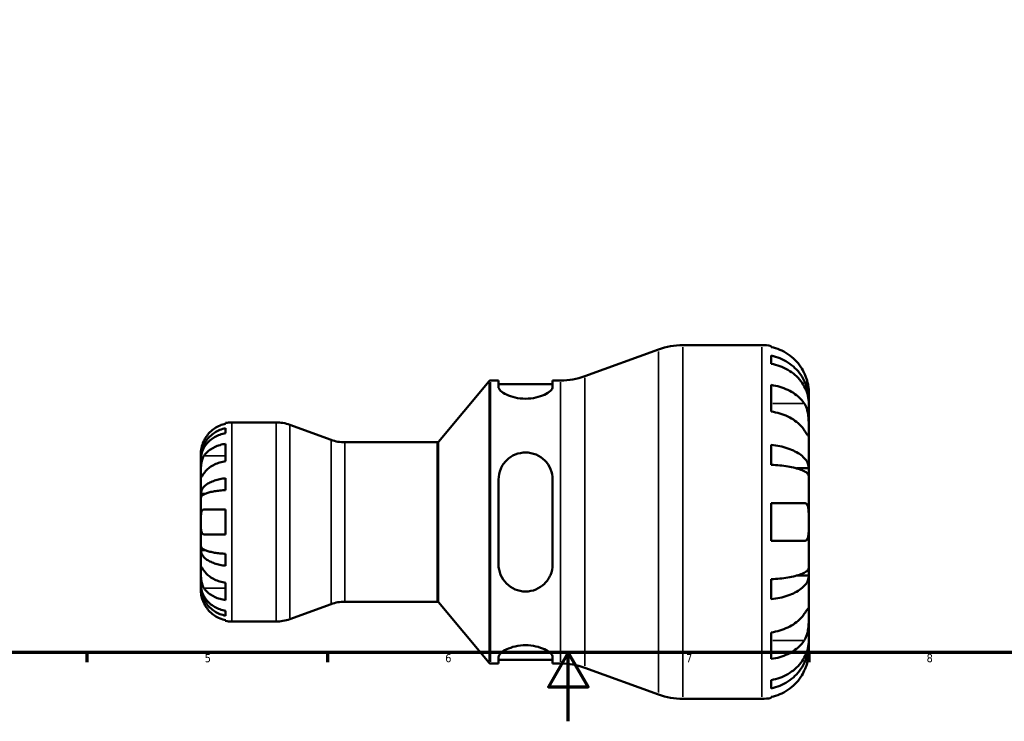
# Model space of a CAD drawing. Header units: millimetres. Extents: x 0 to 903, y -173 to 594.
# Tile 3 of 8: x 261 to 547, y 0 to 204. Entities that reach past the tile are written whole.
import ezdxf

# ---------------------------------------------------------------- set-up
doc = ezdxf.new("R2010")
doc.units = ezdxf.units.MM
for name, color, linetype, lineweight in [('Border (ANSI)', 7, 'Continuous', 70), ('Visible (ANSI)', 7, 'Continuous', 50), ('Visible Narrow (ANSI)', 7, 'Continuous', 35)]:
    doc.layers.add(name, color=color, linetype=linetype, lineweight=lineweight)
doc.styles.add('Note Text (ANSI)', font='tahoma.ttf')

# ---------------------------------------------------------------- blocks, each defined once
blk = doc.blocks.new('Borders Default Border')
at = {"layer": 'Border (ANSI)'}
for p, q in [((280.33, 20), (280.33, 17.2)), ((350.42, 20), (350.42, 17.2)), ((490.58, 20), (490.58, 17.2))]:
    blk.add_line(p, q, dxfattribs=at)
at = {"layer": 'Border (ANSI)', "flags": 128}
for points in [[(20, 20), (20, 574), (821, 574), (821, 20), (20, 20)], [(420.5, 0), (420.5, 20), (414.73, 10), (426.27, 10), (420.5, 20)]]:
    blk.add_lwpolyline(points, dxfattribs=at)
at = {"layer": 'Border (ANSI)', "color": 5, "true_color": 0x0000ff, "char_height": 2.4, "attachment_point": 7, "style": 'Note Text (ANSI)'}
for s, insert in [('5', (314.67, 17.15)), ('6', (384.69, 17.15)), ('7', (454.8, 17.2)), ('8', (524.84, 17.15))]:
    blk.add_mtext(s, dxfattribs=dict(at, insert=insert))

msp = doc.modelspace()

# ---------------------------------------------------------------- linework, layer by layer
at = {"layer": 'Visible (ANSI)'}
for p, q in [((453.85, 109.53), (476.83, 109.53)), ((479.57, 109.25), (479.57, 108.96)), ((425.33, 100.47), (446.8, 108.29)), ((479.57, 106.46), (479.57, 104.06)), ((382.68, 81.41), (397.49, 99.05)), ((397.87, 99.23), (400.2, 99.23)), ((400.2, 99.23), (400.2, 97.33)), ((400.2, 98.2), (415.95, 98.2)), ((415.95, 99.23), (418.28, 99.23)), ((415.95, 97.33), (415.95, 99.23)), ((479.57, 97.92), (479.57, 90.17)), ((490.53, 93.41), (490.53, 95.83)), ((490.53, 93.41), (490.49, 93.41)), ((490.53, 92.45), (490.53, 93.41)), ((490.53, 84.76), (490.53, 92.45)), ((320.73, 86.62), (320.73, 86.85)), ((322.53, 87.03), (335.43, 87.03)), ((351.49, 81.93), (339.4, 86.33)), ((320.73, 83.88), (320.73, 85.31)), ((490.53, 73.65), (490.53, 84.76)), ((320.73, 75.7), (320.73, 80.79)), ((355.45, 81.23), (382.3, 81.23)), ((479.57, 80.49), (479.57, 74.7)), ((313.53, 76.74), (313.53, 78.03)), ((313.53, 76.25), (313.53, 76.74)), ((313.53, 76.74), (313.55, 76.74)), ((313.53, 72.17), (313.53, 76.25)), ((313.53, 66.27), (313.53, 72.17)), ((490.53, 73.65), (486.93, 73.65)), ((490.53, 71.32), (490.53, 73.65)), ((320.73, 67.3), (320.73, 70.76)), ((400.2, 70.39), (400.2, 45.67)), ((415.95, 45.67), (415.95, 70.39)), ((490.53, 58.03), (490.53, 71.32)), ((313.53, 65.09), (313.53, 66.27)), ((313.53, 66.27), (314.86, 66.27)), ((313.53, 58.03), (313.53, 65.09)), ((479.57, 63.51), (479.57, 52.55)), ((479.57, 63.51), (489.23, 63.51)), ((314.41, 61.63), (320.73, 61.63)), ((320.73, 54.43), (320.73, 61.63)), ((313.53, 50.97), (313.53, 58.03)), ((490.53, 44.74), (490.53, 58.03)), ((320.73, 54.43), (314.41, 54.43)), ((489.23, 52.55), (479.57, 52.55)), ((313.53, 49.79), (313.53, 50.97)), ((313.53, 43.89), (313.53, 49.79)), ((313.53, 49.79), (314.86, 49.79)), ((320.73, 45.29), (320.73, 48.75)), ((313.53, 39.81), (313.53, 43.89)), ((490.53, 42.41), (490.53, 44.74)), ((320.73, 35.27), (320.73, 40.36)), ((479.57, 41.36), (479.57, 35.57)), ((490.53, 42.41), (486.93, 42.41)), ((490.53, 31.3), (490.53, 42.41)), ((313.53, 39.32), (313.53, 39.81)), ((313.53, 38.03), (313.53, 39.32)), ((313.53, 39.32), (313.55, 39.32)), ((355.45, 34.83), (382.3, 34.83)), ((382.68, 34.65), (397.49, 17.01)), ((320.73, 30.74), (320.73, 32.18)), ((351.49, 34.13), (339.4, 29.73)), ((320.73, 29.21), (320.73, 29.44)), ((322.53, 29.03), (335.43, 29.03)), ((490.53, 23.61), (490.53, 31.3)), ((479.57, 25.89), (479.57, 18.14)), ((490.53, 22.64), (490.53, 23.61)), ((490.53, 22.64), (490.49, 22.64)), ((490.53, 20.23), (490.53, 22.64)), ((400.2, 18.73), (400.2, 16.83)), ((400.2, 17.86), (415.95, 17.86)), ((415.95, 16.83), (415.95, 18.73)), ((397.87, 16.83), (400.2, 16.83)), ((415.95, 16.83), (418.28, 16.83)), ((425.33, 15.59), (446.8, 7.77)), ((479.57, 11.99), (479.57, 9.59)), ((453.85, 6.53), (476.83, 6.53)), ((479.57, 7.1), (479.57, 6.81))]:
    msp.add_line(p, q, dxfattribs=at)
for centre, radius, start, end in [((453.85, 88.93), 20.6, 90, 110), ((476.83, 95.83), 13.7, 78.463, 90), ((418.28, 119.83), 20.6, 270, 290), ((397.87, 98.73), 0.5, 90, 140), ((322.53, 78.03), 9, 90, 101.537), ((335.43, 75.43), 11.6, 70, 90), ((355.45, 92.83), 11.6, 250, 270), ((382.3, 81.73), 0.5, 270, 320), ((355.45, 23.23), 11.6, 90, 110), ((382.3, 34.33), 0.5, 40, 90), ((322.53, 38.03), 9, 258.463, 270), ((335.43, 40.63), 11.6, 270, 290), ((397.87, 17.33), 0.5, 220, 270), ((418.28, -3.77), 20.6, 70, 90), ((453.85, 27.13), 20.6, 250, 270), ((476.83, 20.23), 13.7, 270, 281.537)]:
    msp.add_arc(centre, radius, start, end, dxfattribs=at)
for points, knots in [([(489.23, 101.31), (488.95, 101.92), (488.61, 102.54), (487.7, 103.89), (487.11, 104.61), (485.91, 105.81), (485.2, 106.41), (483.67, 107.44), (482.84, 107.87), (481.31, 108.51), (480.45, 108.78), (479.57, 108.96)], [6.701462, 6.701462, 6.701462, 6.701462, 6.89546, 6.89546, 7.150461, 7.150461, 7.404248, 7.404248, 7.658035, 7.658035, 7.904209, 7.904209, 7.904209, 7.904209]), ([(479.57, 106.46), (480.45, 106.29), (481.31, 106.03), (482.85, 105.41), (483.67, 104.99), (485.2, 104), (485.92, 103.42), (487.11, 102.26), (487.71, 101.57), (488.73, 100.08), (489.16, 99.28), (489.81, 97.76), (490.09, 96.9), (490.45, 95.14), (490.53, 94.24), (490.53, 93.41)], [0.259915, 0.259915, 0.259915, 0.259915, 0.506624, 0.506624, 0.760331, 0.760331, 1.014038, 1.014038, 1.268393, 1.268393, 1.522747, 1.522747, 1.778036, 1.778036, 2.033325, 2.033325, 2.033325, 2.033325]), ([(490.53, 92.45), (490.53, 93.18), (490.45, 93.98), (490.09, 95.55), (489.81, 96.32), (489.16, 97.67), (488.73, 98.38), (487.71, 99.71), (487.11, 100.32), (485.92, 101.36), (485.2, 101.87), (483.67, 102.75), (482.85, 103.13), (481.31, 103.68), (480.45, 103.91), (479.57, 104.06)], [6.108021, 6.108021, 6.108021, 6.108021, 6.36331, 6.36331, 6.618599, 6.618599, 6.872954, 6.872954, 7.127308, 7.127308, 7.381015, 7.381015, 7.634722, 7.634722, 7.881432, 7.881432, 7.881432, 7.881432]), ([(490.53, 95.83), (490.53, 95.83), (490.53, 95.89), (490.53, 96.16), (490.52, 96.38), (490.47, 97.03), (490.42, 97.51), (490.23, 98.45), (490.13, 98.85), (489.92, 99.58), (489.81, 99.91), (489.56, 100.57), (489.42, 100.91), (489.25, 101.27), (489.24, 101.29), (489.23, 101.31)], [-3.8069636, -3.8069636, -3.8069636, -3.8069636, -3.6614952, -3.6614952, -3.5009101, -3.5009101, -3.2876159, -3.2876159, -3.1467889, -3.1467889, -3.0396524, -3.0396524, -2.9271291, -2.9271291, -2.9205248, -2.9205248, -2.9205248, -2.9205248]), ([(479.57, 97.92), (480.45, 97.79), (481.31, 97.6), (482.84, 97.15), (483.67, 96.84), (485.2, 96.11), (485.91, 95.69), (487.11, 94.84), (487.7, 94.34), (488.61, 93.37), (488.95, 92.94), (489.23, 92.51)], [0.259921, 0.259921, 0.259921, 0.259921, 0.506095, 0.506095, 0.759882, 0.759882, 1.013669, 1.013669, 1.268671, 1.268671, 1.462668, 1.462668, 1.462668, 1.462668]), ([(415.95, 97.33), (415.95, 97.01), (415.74, 96.62), (414.91, 95.83), (414.28, 95.42), (412.88, 94.76), (412.02, 94.46), (410.12, 94.03), (409.07, 93.92), (407.06, 93.92), (405.99, 94.04), (404.06, 94.48), (403.19, 94.79), (401.81, 95.46), (401.21, 95.86), (400.4, 96.64), (400.2, 97.02), (400.2, 97.33)], [1.202621, 1.202621, 1.202621, 1.202621, 1.523562, 1.523562, 1.844502, 1.844502, 2.142598, 2.142598, 2.440693, 2.440693, 2.7454, 2.7454, 3.050106, 3.050106, 3.364477, 3.364477, 3.678847, 3.678847, 3.678847, 3.678847]), ([(489.23, 92.51), (489.31, 92.4), (489.38, 92.28), (489.59, 91.9), (489.72, 91.6), (489.97, 90.95), (490.07, 90.6), (490.28, 89.69), (490.37, 89.13), (490.49, 87.87), (490.51, 87.19), (490.54, 85.88), (490.53, 85.27), (490.53, 84.76)], [-0.8825882, -0.8825882, -0.8825882, -0.8825882, -0.8313188, -0.8313188, -0.7175115, -0.7175115, -0.5966372, -0.5966372, -0.4253706, -0.4253706, -0.2174497, -0.2174497, 0, 0, 0, 0]), ([(489.23, 84.76), (488.95, 85.19), (488.61, 85.63), (487.7, 86.59), (487.11, 87.09), (485.91, 87.94), (485.2, 88.36), (483.67, 89.09), (482.84, 89.4), (481.31, 89.85), (480.45, 90.04), (479.57, 90.17)], [6.701462, 6.701462, 6.701462, 6.701462, 6.895459, 6.895459, 7.150461, 7.150461, 7.404248, 7.404248, 7.658035, 7.658035, 7.904209, 7.904209, 7.904209, 7.904209]), ([(320.73, 86.62), (320.16, 86.5), (319.6, 86.33), (318.59, 85.91), (318.05, 85.62), (317.04, 84.95), (316.58, 84.55), (315.79, 83.76), (315.4, 83.29), (314.81, 82.41), (314.59, 82.02), (314.41, 81.63)], [0.1707531, 0.1707531, 0.1707531, 0.1707531, 0.3321515, 0.3321515, 0.4988882, 0.4988882, 0.6656248, 0.6656248, 0.8335114, 0.8335114, 0.9568737, 0.9568737, 0.9568737, 0.9568737]), ([(313.53, 76.74), (313.53, 77.28), (313.59, 77.87), (313.83, 79.03), (314.01, 79.6), (314.43, 80.6), (314.72, 81.12), (315.39, 82.1), (315.78, 82.55), (316.57, 83.32), (317.03, 83.69), (318.04, 84.35), (318.58, 84.62), (319.59, 85.03), (320.16, 85.2), (320.73, 85.31)], [4.014251, 4.014251, 4.014251, 4.014251, 4.181955, 4.181955, 4.349659, 4.349659, 4.516719, 4.516719, 4.683779, 4.683779, 4.850433, 4.850433, 5.017088, 5.017088, 5.179182, 5.179182, 5.179182, 5.179182]), ([(320.73, 83.88), (320.16, 83.78), (319.59, 83.63), (318.58, 83.26), (318.04, 83.02), (317.03, 82.44), (316.57, 82.1), (315.78, 81.42), (315.39, 81.02), (314.72, 80.15), (314.43, 79.68), (314.01, 78.79), (313.83, 78.29), (313.59, 77.26), (313.53, 76.73), (313.53, 76.25)], [0.170746, 0.170746, 0.170746, 0.170746, 0.33284, 0.33284, 0.499494, 0.499494, 0.666149, 0.666149, 0.833209, 0.833209, 1.000269, 1.000269, 1.167973, 1.167973, 1.335677, 1.335677, 1.335677, 1.335677]), ([(490.53, 84.76), (490.53, 84.46), (490.53, 84.21), (490.53, 83.75), (490.53, 83.56), (490.5, 83.24), (490.47, 83.15), (490.35, 83.16), (490.26, 83.25), (490.05, 83.54), (489.94, 83.69), (489.69, 84.06), (489.55, 84.27), (489.35, 84.58), (489.29, 84.67), (489.23, 84.76)], [0, 0, 0, 0, 0.1244062, 0.1244062, 0.2573758, 0.2573758, 0.4364064, 0.4364064, 0.6067469, 0.6067469, 0.7254747, 0.7254747, 0.8401791, 0.8401791, 0.8811518, 0.8811518, 0.8811518, 0.8811518]), ([(314.41, 81.63), (314.28, 81.36), (314.17, 81.09), (313.95, 80.51), (313.86, 80.21), (313.71, 79.61), (313.65, 79.33), (313.56, 78.75), (313.55, 78.49), (313.53, 78.12), (313.53, 78.03), (313.53, 78.03)], [-0.5801058, -0.5801058, -0.5801058, -0.5801058, -0.4909712, -0.4909712, -0.3911055, -0.3911055, -0.2831843, -0.2831843, -0.1428878, -0.1428878, 0, 0, 0, 0]), ([(314.41, 77.26), (314.59, 77.54), (314.81, 77.81), (315.4, 78.44), (315.79, 78.77), (316.58, 79.33), (317.04, 79.61), (318.05, 80.09), (318.59, 80.29), (319.6, 80.58), (320.16, 80.71), (320.73, 80.79)], [4.427884, 4.427884, 4.427884, 4.427884, 4.5512464, 4.5512464, 4.7191329, 4.7191329, 4.8858696, 4.8858696, 5.0526063, 5.0526063, 5.2140047, 5.2140047, 5.2140047, 5.2140047]), ([(479.57, 80.49), (480.45, 80.4), (481.31, 80.26), (482.85, 79.94), (483.67, 79.72), (485.2, 79.2), (485.92, 78.9), (487.11, 78.29), (487.71, 77.93), (488.73, 77.15), (489.16, 76.73), (489.81, 75.93), (490.09, 75.48), (490.45, 74.55), (490.53, 74.08), (490.53, 73.65)], [0.259915, 0.259915, 0.259915, 0.259915, 0.506624, 0.506624, 0.760331, 0.760331, 1.014038, 1.014038, 1.268393, 1.268393, 1.522747, 1.522747, 1.778036, 1.778036, 2.033325, 2.033325, 2.033325, 2.033325]), ([(400.2, 70.39), (400.2, 71.41), (400.41, 72.48), (401.24, 74.45), (401.87, 75.34), (403.27, 76.7), (404.13, 77.28), (406.04, 78.06), (407.08, 78.26), (408.08, 78.26), (409.09, 78.26), (410.16, 78.06), (412.1, 77.24), (412.97, 76.64), (414.35, 75.26), (414.95, 74.38), (415.75, 72.44), (415.95, 71.39), (415.95, 70.39)], [-1.238072, -1.238072, -1.238072, -1.238072, -0.917132, -0.917132, -0.596191, -0.596191, -0.298096, -0.298096, 0, 0, 0, 0.304706, 0.304706, 0.609413, 0.609413, 0.923783, 0.923783, 1.238154, 1.238154, 1.238154, 1.238154]), ([(313.53, 72.17), (313.53, 72.35), (313.53, 72.56), (313.53, 73.01), (313.54, 73.26), (313.55, 73.89), (313.57, 74.27), (313.65, 75.02), (313.7, 75.39), (313.84, 75.97), (313.91, 76.2), (314.06, 76.63), (314.15, 76.82), (314.3, 77.09), (314.35, 77.18), (314.41, 77.26)], [0, 0, 0, 0, 0.0777495, 0.0777495, 0.1608191, 0.1608191, 0.277838, 0.277838, 0.3882896, 0.3882896, 0.4654296, 0.4654296, 0.5403543, 0.5403543, 0.579532, 0.579532, 0.579532, 0.579532]), ([(320.73, 75.7), (320.16, 75.62), (319.59, 75.49), (318.58, 75.19), (318.04, 74.99), (317.03, 74.51), (316.56, 74.23), (315.78, 73.67), (315.39, 73.34), (314.81, 72.72), (314.59, 72.44), (314.41, 72.17)], [0.1707715, 0.1707715, 0.1707715, 0.1707715, 0.3331032, 0.3331032, 0.5003213, 0.5003213, 0.6675394, 0.6675394, 0.8349518, 0.8349518, 0.9568711, 0.9568711, 0.9568711, 0.9568711]), ([(490.53, 71.32), (490.53, 71.54), (490.45, 71.77), (490.09, 72.22), (489.81, 72.45), (489.16, 72.84), (488.73, 73.05), (487.71, 73.43), (487.11, 73.61), (485.92, 73.91), (485.2, 74.06), (483.67, 74.32), (482.85, 74.42), (481.31, 74.58), (480.45, 74.65), (479.57, 74.7)], [6.108021, 6.108021, 6.108021, 6.108021, 6.36331, 6.36331, 6.618599, 6.618599, 6.872953, 6.872953, 7.127308, 7.127308, 7.381015, 7.381015, 7.634722, 7.634722, 7.881432, 7.881432, 7.881432, 7.881432]), ([(314.41, 72.17), (314.35, 72.08), (314.29, 72), (314.14, 71.77), (314.06, 71.64), (313.9, 71.42), (313.83, 71.32), (313.7, 71.16), (313.65, 71.11), (313.56, 71.12), (313.55, 71.22), (313.53, 71.57), (313.53, 71.83), (313.53, 72.17)], [-0.5800481, -0.5800481, -0.5800481, -0.5800481, -0.5384523, -0.5384523, -0.4638379, -0.4638379, -0.3862639, -0.3862639, -0.2784027, -0.2784027, -0.1427791, -0.1427791, 0, 0, 0, 0]), ([(313.53, 66.27), (313.53, 66.55), (313.59, 66.86), (313.83, 67.47), (314.01, 67.77), (314.43, 68.29), (314.71, 68.56), (315.39, 69.08), (315.78, 69.31), (316.56, 69.71), (317.03, 69.91), (318.04, 70.26), (318.58, 70.4), (319.59, 70.61), (320.16, 70.7), (320.73, 70.76)], [4.014251, 4.014251, 4.014251, 4.014251, 4.181786, 4.181786, 4.349321, 4.349321, 4.516213, 4.516213, 4.683105, 4.683105, 4.849928, 4.849928, 5.016752, 5.016752, 5.179175, 5.179175, 5.179175, 5.179175]), ([(320.73, 67.3), (320.16, 67.27), (319.59, 67.23), (318.58, 67.12), (318.04, 67.05), (317.03, 66.88), (316.56, 66.79), (315.78, 66.59), (315.39, 66.47), (314.71, 66.22), (314.43, 66.08), (314.01, 65.83), (313.83, 65.68), (313.59, 65.38), (313.53, 65.23), (313.53, 65.09)], [0.170753, 0.170753, 0.170753, 0.170753, 0.333177, 0.333177, 0.5, 0.5, 0.666823, 0.666823, 0.833715, 0.833715, 1.000607, 1.000607, 1.168142, 1.168142, 1.335677, 1.335677, 1.335677, 1.335677]), ([(489.23, 63.51), (489.32, 63.51), (489.41, 63.5), (489.62, 63.45), (489.74, 63.38), (489.97, 63.19), (490.07, 63.05), (490.28, 62.6), (490.37, 62.26), (490.49, 61.35), (490.51, 60.77), (490.54, 59.47), (490.53, 58.75), (490.53, 58.03)], [-0.8764491, -0.8764491, -0.8764491, -0.8764491, -0.8146322, -0.8146322, -0.7114626, -0.7114626, -0.5965347, -0.5965347, -0.4233389, -0.4233389, -0.2170999, -0.2170999, 0, 0, 0, 0]), ([(313.53, 58.03), (313.53, 58.31), (313.53, 58.59), (313.54, 59.16), (313.54, 59.44), (313.56, 60.12), (313.59, 60.48), (313.7, 60.98), (313.76, 61.16), (313.89, 61.39), (313.96, 61.46), (314.12, 61.58), (314.21, 61.61), (314.34, 61.63), (314.38, 61.63), (314.41, 61.63)], [-2.4991326, -2.4991326, -2.4991326, -2.4991326, -2.4150544, -2.4150544, -2.3238473, -2.3238473, -2.1841143, -2.1841143, -2.0867477, -2.0867477, -2.0144067, -2.0144067, -1.9399427, -1.9399427, -1.916375, -1.916375, -1.916375, -1.916375]), ([(314.41, 54.43), (314.34, 54.43), (314.28, 54.44), (314.13, 54.48), (314.05, 54.53), (313.9, 54.66), (313.83, 54.76), (313.7, 55.05), (313.65, 55.27), (313.56, 55.85), (313.55, 56.23), (313.53, 57.08), (313.53, 57.55), (313.53, 58.03)], [-0.5764765, -0.5764765, -0.5764765, -0.5764765, -0.5296868, -0.5296868, -0.4605403, -0.4605403, -0.385624, -0.385624, -0.2773083, -0.2773083, -0.1425809, -0.1425809, 0, 0, 0, 0]), ([(490.53, 58.03), (490.53, 57.54), (490.53, 57.06), (490.53, 56.08), (490.52, 55.58), (490.47, 54.53), (490.42, 54.01), (490.23, 53.33), (490.13, 53.11), (489.92, 52.82), (489.81, 52.72), (489.56, 52.59), (489.42, 52.55), (489.25, 52.55), (489.24, 52.55), (489.23, 52.55)], [-3.8069636, -3.8069636, -3.8069636, -3.8069636, -3.6614952, -3.6614952, -3.5009101, -3.5009101, -3.2876159, -3.2876159, -3.1467889, -3.1467889, -3.0396524, -3.0396524, -2.9271291, -2.9271291, -2.9205248, -2.9205248, -2.9205248, -2.9205248]), ([(313.53, 50.97), (313.53, 50.83), (313.59, 50.68), (313.83, 50.38), (314.01, 50.23), (314.43, 49.97), (314.72, 49.84), (315.39, 49.58), (315.78, 49.47), (316.57, 49.27), (317.03, 49.17), (318.04, 49), (318.58, 48.93), (319.59, 48.83), (320.16, 48.78), (320.73, 48.75)], [4.014251, 4.014251, 4.014251, 4.014251, 4.181955, 4.181955, 4.349659, 4.349659, 4.516719, 4.516719, 4.683779, 4.683779, 4.850433, 4.850433, 5.017088, 5.017088, 5.179182, 5.179182, 5.179182, 5.179182]), ([(320.73, 45.29), (320.16, 45.35), (319.59, 45.44), (318.58, 45.66), (318.04, 45.8), (317.03, 46.14), (316.57, 46.34), (315.78, 46.74), (315.39, 46.98), (314.72, 47.49), (314.43, 47.77), (314.01, 48.29), (313.83, 48.59), (313.59, 49.19), (313.53, 49.5), (313.53, 49.79)], [0.170746, 0.170746, 0.170746, 0.170746, 0.33284, 0.33284, 0.499494, 0.499494, 0.666149, 0.666149, 0.833209, 0.833209, 1.000269, 1.000269, 1.167973, 1.167973, 1.335677, 1.335677, 1.335677, 1.335677]), ([(313.53, 43.89), (313.53, 44.07), (313.53, 44.23), (313.53, 44.52), (313.54, 44.64), (313.55, 44.87), (313.57, 44.93), (313.65, 44.95), (313.7, 44.9), (313.84, 44.72), (313.91, 44.63), (314.06, 44.4), (314.15, 44.27), (314.3, 44.05), (314.35, 43.97), (314.41, 43.89)], [0, 0, 0, 0, 0.0777495, 0.0777495, 0.1608191, 0.1608191, 0.277838, 0.277838, 0.3882896, 0.3882896, 0.4654296, 0.4654296, 0.5403543, 0.5403543, 0.579532, 0.579532, 0.579532, 0.579532]), ([(314.41, 38.8), (314.35, 38.88), (314.29, 38.98), (314.14, 39.26), (314.06, 39.45), (313.9, 39.88), (313.83, 40.11), (313.7, 40.69), (313.65, 41.04), (313.56, 41.85), (313.55, 42.29), (313.53, 43.15), (313.53, 43.55), (313.53, 43.89)], [-0.5800481, -0.5800481, -0.5800481, -0.5800481, -0.5384523, -0.5384523, -0.4638379, -0.4638379, -0.3862639, -0.3862639, -0.2784027, -0.2784027, -0.1427791, -0.1427791, 0, 0, 0, 0]), ([(314.41, 43.89), (314.59, 43.62), (314.81, 43.34), (315.39, 42.72), (315.78, 42.39), (316.56, 41.83), (317.03, 41.55), (318.04, 41.07), (318.58, 40.87), (319.59, 40.57), (320.16, 40.44), (320.73, 40.36)], [4.4278901, 4.4278901, 4.4278901, 4.4278901, 4.5498094, 4.5498094, 4.7172218, 4.7172218, 4.8844399, 4.8844399, 5.051658, 5.051658, 5.2139897, 5.2139897, 5.2139897, 5.2139897]), ([(415.95, 45.67), (415.95, 44.65), (415.74, 43.57), (414.91, 41.61), (414.28, 40.72), (412.88, 39.36), (412.02, 38.78), (410.12, 37.99), (409.07, 37.79), (407.06, 37.79), (405.99, 38), (404.06, 38.82), (403.19, 39.42), (401.81, 40.8), (401.21, 41.68), (400.4, 43.62), (400.2, 44.67), (400.2, 45.67)], [1.202621, 1.202621, 1.202621, 1.202621, 1.523562, 1.523562, 1.844502, 1.844502, 2.142598, 2.142598, 2.440693, 2.440693, 2.7454, 2.7454, 3.050106, 3.050106, 3.364477, 3.364477, 3.678847, 3.678847, 3.678847, 3.678847]), ([(479.57, 41.36), (480.45, 41.41), (481.31, 41.47), (482.85, 41.63), (483.67, 41.74), (485.2, 42), (485.92, 42.15), (487.11, 42.45), (487.71, 42.63), (488.73, 43.01), (489.16, 43.22), (489.81, 43.61), (490.09, 43.83), (490.45, 44.29), (490.53, 44.52), (490.53, 44.74)], [0.259915, 0.259915, 0.259915, 0.259915, 0.506624, 0.506624, 0.760331, 0.760331, 1.014038, 1.014038, 1.268393, 1.268393, 1.522747, 1.522747, 1.778036, 1.778036, 2.033325, 2.033325, 2.033325, 2.033325]), ([(490.53, 42.41), (490.53, 41.98), (490.45, 41.5), (490.09, 40.58), (489.81, 40.13), (489.16, 39.33), (488.73, 38.91), (487.71, 38.13), (487.11, 37.77), (485.92, 37.16), (485.2, 36.86), (483.67, 36.34), (482.85, 36.12), (481.31, 35.79), (480.45, 35.66), (479.57, 35.57)], [6.108021, 6.108021, 6.108021, 6.108021, 6.36331, 6.36331, 6.618599, 6.618599, 6.872953, 6.872953, 7.127308, 7.127308, 7.381015, 7.381015, 7.634722, 7.634722, 7.881432, 7.881432, 7.881432, 7.881432]), ([(313.53, 39.81), (313.53, 39.32), (313.59, 38.8), (313.83, 37.77), (314.01, 37.27), (314.43, 36.38), (314.71, 35.91), (315.39, 35.04), (315.78, 34.64), (316.56, 33.96), (317.03, 33.62), (318.04, 33.04), (318.58, 32.8), (319.59, 32.43), (320.16, 32.28), (320.73, 32.18)], [4.014251, 4.014251, 4.014251, 4.014251, 4.181786, 4.181786, 4.349321, 4.349321, 4.516213, 4.516213, 4.683105, 4.683105, 4.849928, 4.849928, 5.016752, 5.016752, 5.179175, 5.179175, 5.179175, 5.179175]), ([(320.73, 30.74), (320.16, 30.86), (319.59, 31.03), (318.58, 31.44), (318.04, 31.71), (317.03, 32.36), (316.57, 32.74), (315.78, 33.5), (315.39, 33.96), (314.72, 34.94), (314.43, 35.46), (314.01, 36.46), (313.83, 37.03), (313.59, 38.18), (313.53, 38.77), (313.53, 39.32)], [0.170746, 0.170746, 0.170746, 0.170746, 0.33284, 0.33284, 0.499494, 0.499494, 0.666149, 0.666149, 0.833209, 0.833209, 1.000269, 1.000269, 1.167973, 1.167973, 1.335677, 1.335677, 1.335677, 1.335677]), ([(313.53, 38.03), (313.53, 38.03), (313.53, 38), (313.54, 37.86), (313.54, 37.75), (313.56, 37.4), (313.59, 37.1), (313.7, 36.51), (313.76, 36.24), (313.89, 35.75), (313.96, 35.53), (314.12, 35.09), (314.21, 34.86), (314.34, 34.57), (314.38, 34.5), (314.41, 34.43)], [-2.4991326, -2.4991326, -2.4991326, -2.4991326, -2.4150544, -2.4150544, -2.3238473, -2.3238473, -2.1841143, -2.1841143, -2.0867477, -2.0867477, -2.0144067, -2.0144067, -1.9399427, -1.9399427, -1.916375, -1.916375, -1.916375, -1.916375]), ([(320.73, 35.27), (320.16, 35.35), (319.6, 35.47), (318.59, 35.77), (318.05, 35.97), (317.04, 36.45), (316.58, 36.73), (315.79, 37.29), (315.4, 37.62), (314.81, 38.24), (314.59, 38.52), (314.41, 38.8)], [0.1707531, 0.1707531, 0.1707531, 0.1707531, 0.3321515, 0.3321515, 0.4988882, 0.4988882, 0.6656248, 0.6656248, 0.8335114, 0.8335114, 0.9568737, 0.9568737, 0.9568737, 0.9568737]), ([(314.41, 34.43), (314.59, 34.04), (314.81, 33.65), (315.4, 32.77), (315.79, 32.29), (316.58, 31.5), (317.04, 31.11), (318.05, 30.44), (318.59, 30.15), (319.6, 29.73), (320.16, 29.55), (320.73, 29.44)], [4.427884, 4.427884, 4.427884, 4.427884, 4.5512464, 4.5512464, 4.7191329, 4.7191329, 4.8858696, 4.8858696, 5.0526063, 5.0526063, 5.2140047, 5.2140047, 5.2140047, 5.2140047]), ([(489.23, 31.3), (489.31, 31.41), (489.38, 31.52), (489.59, 31.84), (489.72, 32.04), (489.97, 32.4), (490.07, 32.56), (490.28, 32.83), (490.37, 32.91), (490.49, 32.9), (490.51, 32.76), (490.54, 32.22), (490.53, 31.81), (490.53, 31.3)], [-0.8825882, -0.8825882, -0.8825882, -0.8825882, -0.8313188, -0.8313188, -0.7175115, -0.7175115, -0.5966372, -0.5966372, -0.4253706, -0.4253706, -0.2174497, -0.2174497, 0, 0, 0, 0]), ([(479.57, 25.89), (480.45, 26.02), (481.31, 26.21), (482.84, 26.66), (483.67, 26.97), (485.2, 27.69), (485.91, 28.12), (487.11, 28.96), (487.7, 29.47), (488.61, 30.43), (488.95, 30.87), (489.23, 31.3)], [0.259921, 0.259921, 0.259921, 0.259921, 0.506095, 0.506095, 0.759882, 0.759882, 1.013669, 1.013669, 1.268671, 1.268671, 1.462668, 1.462668, 1.462668, 1.462668]), ([(490.53, 31.3), (490.53, 31.01), (490.53, 30.68), (490.53, 29.95), (490.53, 29.55), (490.5, 28.56), (490.47, 27.97), (490.35, 26.81), (490.26, 26.26), (490.05, 25.37), (489.94, 25.02), (489.69, 24.38), (489.55, 24.09), (489.35, 23.73), (489.29, 23.64), (489.23, 23.55)], [0, 0, 0, 0, 0.1244062, 0.1244062, 0.2573758, 0.2573758, 0.4364064, 0.4364064, 0.6067469, 0.6067469, 0.7254747, 0.7254747, 0.8401791, 0.8401791, 0.8811518, 0.8811518, 0.8811518, 0.8811518]), ([(479.57, 11.99), (480.45, 12.15), (481.31, 12.38), (482.85, 12.93), (483.67, 13.3), (485.2, 14.19), (485.92, 14.7), (487.11, 15.73), (487.71, 16.35), (488.73, 17.67), (489.16, 18.38), (489.81, 19.74), (490.09, 20.51), (490.45, 22.07), (490.53, 22.87), (490.53, 23.61)], [0.259915, 0.259915, 0.259915, 0.259915, 0.506624, 0.506624, 0.760331, 0.760331, 1.014038, 1.014038, 1.268393, 1.268393, 1.522747, 1.522747, 1.778036, 1.778036, 2.033325, 2.033325, 2.033325, 2.033325]), ([(489.23, 23.55), (488.95, 23.12), (488.61, 22.68), (487.7, 21.72), (487.11, 21.21), (485.91, 20.37), (485.2, 19.94), (483.67, 19.22), (482.84, 18.91), (481.31, 18.46), (480.45, 18.27), (479.57, 18.14)], [6.701462, 6.701462, 6.701462, 6.701462, 6.89546, 6.89546, 7.150461, 7.150461, 7.404248, 7.404248, 7.658035, 7.658035, 7.904209, 7.904209, 7.904209, 7.904209]), ([(400.2, 18.73), (400.2, 19.05), (400.41, 19.43), (401.24, 20.23), (401.87, 20.63), (403.27, 21.29), (404.13, 21.6), (406.04, 22.03), (407.08, 22.14), (408.08, 22.14), (409.07, 22.14), (410.12, 22.03), (412.02, 21.6), (412.88, 21.29), (414.28, 20.63), (414.91, 20.23), (415.74, 19.43), (415.95, 19.05), (415.95, 18.73)], [-1.238072, -1.238072, -1.238072, -1.238072, -0.917132, -0.917132, -0.596191, -0.596191, -0.298096, -0.298096, 0, 0, 0, 0.298096, 0.298096, 0.596191, 0.596191, 0.917132, 0.917132, 1.238072, 1.238072, 1.238072, 1.238072]), ([(490.53, 22.64), (490.53, 21.82), (490.45, 20.92), (490.09, 19.16), (489.81, 18.29), (489.16, 16.77), (488.73, 15.98), (487.71, 14.49), (487.11, 13.8), (485.92, 12.64), (485.2, 12.06), (483.67, 11.07), (482.85, 10.65), (481.31, 10.03), (480.45, 9.77), (479.57, 9.59)], [6.108021, 6.108021, 6.108021, 6.108021, 6.36331, 6.36331, 6.618599, 6.618599, 6.872953, 6.872953, 7.127308, 7.127308, 7.381015, 7.381015, 7.634722, 7.634722, 7.881432, 7.881432, 7.881432, 7.881432]), ([(489.23, 14.75), (489.32, 14.94), (489.41, 15.13), (489.62, 15.64), (489.74, 15.96), (489.97, 16.64), (490.07, 16.98), (490.28, 17.82), (490.37, 18.28), (490.49, 19.16), (490.51, 19.54), (490.54, 20.09), (490.53, 20.23), (490.53, 20.23)], [-0.8764491, -0.8764491, -0.8764491, -0.8764491, -0.8146322, -0.8146322, -0.7114626, -0.7114626, -0.5965347, -0.5965347, -0.4233389, -0.4233389, -0.2170999, -0.2170999, 0, 0, 0, 0]), ([(479.57, 7.1), (480.45, 7.28), (481.31, 7.55), (482.84, 8.19), (483.67, 8.62), (485.2, 9.65), (485.91, 10.24), (487.11, 11.45), (487.7, 12.16), (488.61, 13.52), (488.95, 14.14), (489.23, 14.75)], [0.259921, 0.259921, 0.259921, 0.259921, 0.506095, 0.506095, 0.759882, 0.759882, 1.013669, 1.013669, 1.268671, 1.268671, 1.462668, 1.462668, 1.462668, 1.462668])]:
    msp.add_open_spline(points, degree=3, knots=knots, dxfattribs=at)
at = {"layer": 'Visible Narrow (ANSI)'}
for p, q in [((446.8, 8.39), (446.8, 107.67)), ((453.85, 108.89), (453.85, 7.16)), ((476.83, 7.16), (476.83, 108.89)), ((397.49, 17.51), (397.49, 98.55)), ((397.87, 98.72), (397.87, 17.34)), ((418.28, 17.34), (418.28, 98.72)), ((425.33, 99.95), (425.33, 16.11)), ((488.75, 92.51), (480.06, 92.51)), ((322.53, 29.39), (322.53, 86.67)), ((335.43, 29.39), (335.43, 86.67)), ((339.4, 85.98), (339.4, 30.08)), ((351.49, 34.42), (351.49, 81.63)), ((355.45, 80.94), (355.45, 35.11)), ((382.3, 35.11), (382.3, 80.94)), ((382.68, 81.12), (382.68, 34.94)), ((314.73, 77.26), (320.42, 77.26)), ((314.73, 38.8), (320.42, 38.8)), ((488.75, 23.55), (480.06, 23.55))]:
    msp.add_line(p, q, dxfattribs=at)

# ---------------------------------------------------------------- block references
msp.add_blockref('Borders Default Border', (0, 0))

doc.saveas('drawing.dxf')
